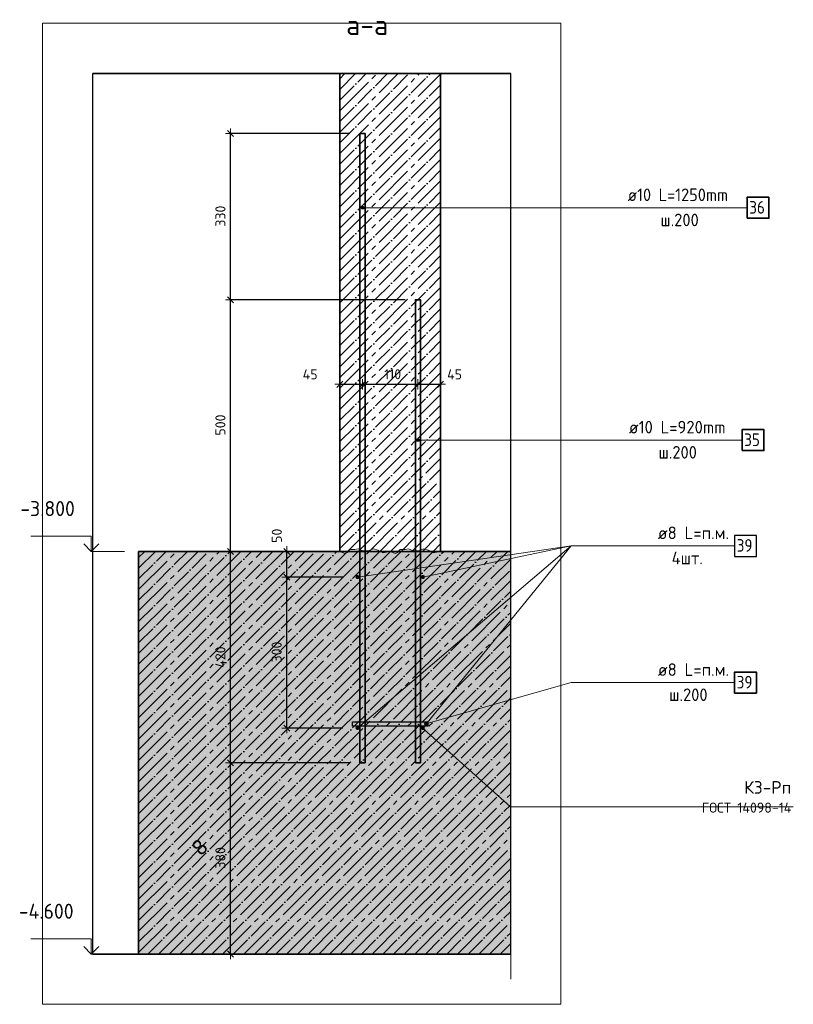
# Model space of a CAD drawing. Header units: millimetres. Extents: x -3170 to 89801, y -74170 to 82422.
# Tile 80 of 105: x 81081 to 82619, y 35786 to 37742. Entities that reach past the tile are written whole.
import ezdxf

# ---------------------------------------------------------------- set-up
doc = ezdxf.new("R2010")
doc.units = ezdxf.units.MM
doc.header["$PDMODE"] = 65
doc.linetypes.add('______11', pattern=[50, 40, -5, 0, -5])
doc.linetypes.add('______5', pattern=[110, 80, -10, 10, -10])
for name, color, linetype, lineweight in [('Standard', 7, 'Continuous', 25), ('Арм.стержн. Выпуски', 180, 'Continuous', 35), ('Арматурный каркас 01', 4, 'Continuous', 35), ('Высотная отметки_ общее', 7, 'Continuous', 13), ('Размерная линия_ общее', 7, 'Continuous', 13), ('Размерная линия_ общее_1', 7, 'Continuous', 13)]:
    doc.layers.add(name, color=color, linetype=linetype, lineweight=lineweight)
doc.styles.add('ARIAL', font='ARIAL.TTF')
doc.styles.add('High Tower Text', font='High Tower Text')
doc.styles.add('ISOCPEUR', font='ISOCPEUR')
doc.dimstyles.new('DIMSTYLE_12', dxfattribs={"dimtxt": 20, "dimasz": 20, "dimexe": 0, "dimexo": 0, "dimgap": 10, "dimtad": 2, "dimdec": 0, "dimrnd": 5, "dimzin": 12, "dimdsep": 46, "dimtxsty": 'ISOCPEUR', "dimblk1": 'ALL_ML_STRICH', "dimblk2": 'ALL_ML_STRICH', "dimsah": 1, "dimcen": 0, "dimclrd": 7, "dimclre": 256, "dimclrt": 7, "dimadec": 0, "dimazin": 0, "dimtfac": 1, "dimtdec": 0, "dimtix": 1, "dimtmove": 2, "dimatfit": 3, "dimfxl": 0, "dimtzin": 0, "dimlwd": 0, "dimlwe": -3, "dimarcsym": 0})

# ---------------------------------------------------------------- blocks, each defined once
blk = doc.blocks.new('ALL_ML_STRICH')
at = {"color": 0, "linetype": 'ByBlock', "lineweight": -2}
for p, q in [((-1, 0), (0.5, 0)), ((-0.3, -0.3), (0.3, 0.3)), ((0, -0.5), (0, 0.5))]:
    blk.add_line(p, q, dxfattribs=at)
blk = doc.blocks.new('*D454')
at = {"layer": 'DEFPOINTS', "color": 7, "linetype": 'Continuous', "lineweight": 13, "transparency": 33554687}
for p in [(81743.8, 36634.7), (81612, 36334.7), (81743.8, 36334.7)]:
    blk.add_point(p, dxfattribs=at)
at = {"layer": 'Размерная линия_ общее_1', "color": 253, "linetype": 'Continuous', "lineweight": -2, "true_color": 0xa0a0a0, "transparency": 33554687}
for p, q in [((81723.8, 36634.7), (81612, 36634.7)), ((81723.8, 36334.7), (81612, 36334.7))]:
    blk.add_line(p, q, dxfattribs=at)
at = {"layer": 'Размерная линия_ общее_1', "color": 7, "linetype": 'Continuous', "lineweight": -2, "transparency": 33554687}
blk.add_line((81612, 36334.7), (81612, 36634.7), dxfattribs=at)
at = {"layer": 'Размерная линия_ общее_1', "color": 7, "linetype": 'Continuous', "lineweight": 13, "transparency": 33554687, "xscale": 20, "yscale": 20, "zscale": 20}
for p, rotation in [((81612, 36634.7), 90), ((81612, 36334.7), 270)]:
    blk.add_blockref('ALL_ML_STRICH', p, dxfattribs=dict(at, rotation=rotation))
at = {"layer": 'Размерная линия_ общее_1', "color": 7, "linetype": 'Continuous', "lineweight": 13, "transparency": 33554687, "insert": (81592, 36485.7), "char_height": 20, "width": 60, "attachment_point": 5, "rotation": 90, "style": 'ISOCPEUR'}
blk.add_mtext('\\A1;{300}', dxfattribs=at)
blk = doc.blocks.new('*D455')
at = {"layer": 'DEFPOINTS', "color": 7, "linetype": 'Continuous', "lineweight": 13, "transparency": 33554687}
for p in [(81593.8, 36685.7), (81612, 36634.7), (81743.8, 36634.7)]:
    blk.add_point(p, dxfattribs=at)
at = {"layer": 'Размерная линия_ общее_1', "color": 253, "linetype": 'Continuous', "lineweight": -2, "true_color": 0xa0a0a0, "transparency": 33554687}
for p, q in [((81573.8, 36685.7), (81612, 36685.7)), ((81723.8, 36634.7), (81612, 36634.7))]:
    blk.add_line(p, q, dxfattribs=at)
at = {"layer": 'Размерная линия_ общее_1', "color": 7, "linetype": 'Continuous', "lineweight": -2, "transparency": 33554687}
blk.add_line((81612, 36634.7), (81612, 36685.7), dxfattribs=at)
at = {"layer": 'Размерная линия_ общее_1', "color": 7, "linetype": 'Continuous', "lineweight": 13, "transparency": 33554687, "xscale": 20, "yscale": 20, "zscale": 20}
for p, rotation in [((81612, 36685.7), 90), ((81612, 36634.7), 270)]:
    blk.add_blockref('ALL_ML_STRICH', p, dxfattribs=dict(at, rotation=rotation))
at = {"layer": 'Размерная линия_ общее_1', "color": 7, "linetype": 'Continuous', "lineweight": 13, "transparency": 33554687, "insert": (81592.3, 36716.7), "char_height": 20, "width": 40, "attachment_point": 5, "rotation": 90, "style": 'ISOCPEUR'}
blk.add_mtext('\\A1;{50}', dxfattribs=at)
blk = doc.blocks.new('*D456')
at = {"layer": 'DEFPOINTS', "color": 7, "linetype": 'Continuous', "lineweight": 13, "transparency": 33554687}
for p in [(81757.6, 36265.7), (81500.2, 35885.7), (81520.8, 35885.7)]:
    blk.add_point(p, dxfattribs=at)
at = {"layer": 'Размерная линия_ общее_1', "color": 253, "linetype": 'Continuous', "lineweight": -2, "true_color": 0xa0a0a0, "transparency": 33554687}
for p, q in [((81737.6, 36265.7), (81500.2, 36265.7)), ((81500.8, 35885.7), (81500.2, 35885.7))]:
    blk.add_line(p, q, dxfattribs=at)
at = {"layer": 'Размерная линия_ общее_1', "color": 7, "linetype": 'Continuous', "lineweight": -2, "transparency": 33554687}
blk.add_line((81500.2, 35885.7), (81500.2, 36265.7), dxfattribs=at)
at = {"layer": 'Размерная линия_ общее_1', "color": 7, "linetype": 'Continuous', "lineweight": 13, "transparency": 33554687, "xscale": 20, "yscale": 20, "zscale": 20}
for p, rotation in [((81500.2, 36265.7), 90), ((81500.2, 35885.7), 270)]:
    blk.add_blockref('ALL_ML_STRICH', p, dxfattribs=dict(at, rotation=rotation))
at = {"layer": 'Размерная линия_ общее_1', "color": 7, "linetype": 'Continuous', "lineweight": 13, "transparency": 33554687, "insert": (81480.2, 36076.7), "char_height": 20, "width": 60, "attachment_point": 5, "rotation": 90, "style": 'ISOCPEUR'}
blk.add_mtext('\\A1;{380}', dxfattribs=at)
blk = doc.blocks.new('*D457')
at = {"layer": 'DEFPOINTS', "color": 7, "linetype": 'Continuous', "lineweight": 13, "transparency": 33554687}
for p in [(81492.3, 36685.7), (81500.2, 36265.7), (81757.6, 36265.7)]:
    blk.add_point(p, dxfattribs=at)
at = {"layer": 'Размерная линия_ общее_1', "color": 253, "linetype": 'Continuous', "lineweight": -2, "true_color": 0xa0a0a0, "transparency": 33554687}
for p, q in [((81500.2, 36685.7), (81500.2, 36685.7)), ((81737.6, 36265.7), (81500.2, 36265.7))]:
    blk.add_line(p, q, dxfattribs=at)
at = {"layer": 'Размерная линия_ общее_1', "color": 7, "linetype": 'Continuous', "lineweight": -2, "transparency": 33554687}
blk.add_line((81500.2, 36265.7), (81500.2, 36685.7), dxfattribs=at)
at = {"layer": 'Размерная линия_ общее_1', "color": 7, "linetype": 'Continuous', "lineweight": 13, "transparency": 33554687, "xscale": 20, "yscale": 20, "zscale": 20}
for p, rotation in [((81500.2, 36685.7), 90), ((81500.2, 36265.7), 270)]:
    blk.add_blockref('ALL_ML_STRICH', p, dxfattribs=dict(at, rotation=rotation))
at = {"layer": 'Размерная линия_ общее_1', "color": 7, "linetype": 'Continuous', "lineweight": 13, "transparency": 33554687, "insert": (81480.2, 36475.7), "char_height": 20, "width": 60, "attachment_point": 5, "rotation": 90, "style": 'ISOCPEUR'}
blk.add_mtext('\\A1;{420}', dxfattribs=at)
blk = doc.blocks.new('*D458')
at = {"layer": 'DEFPOINTS', "color": 7, "linetype": 'Continuous', "lineweight": 13, "transparency": 33554687}
for p in [(81867.6, 37185.7), (81492.3, 36685.7), (81500.2, 36685.7)]:
    blk.add_point(p, dxfattribs=at)
at = {"layer": 'Размерная линия_ общее_1', "color": 253, "linetype": 'Continuous', "lineweight": -2, "true_color": 0xa0a0a0, "transparency": 33554687}
for p, q in [((81847.6, 37185.7), (81500.2, 37185.7)), ((81500.2, 36685.7), (81500.2, 36685.7))]:
    blk.add_line(p, q, dxfattribs=at)
at = {"layer": 'Размерная линия_ общее_1', "color": 7, "linetype": 'Continuous', "lineweight": -2, "transparency": 33554687}
blk.add_line((81500.2, 36685.7), (81500.2, 37185.7), dxfattribs=at)
at = {"layer": 'Размерная линия_ общее_1', "color": 7, "linetype": 'Continuous', "lineweight": 13, "transparency": 33554687, "xscale": 20, "yscale": 20, "zscale": 20}
for p, rotation in [((81500.2, 37185.7), 90), ((81500.2, 36685.7), 270)]:
    blk.add_blockref('ALL_ML_STRICH', p, dxfattribs=dict(at, rotation=rotation))
at = {"layer": 'Размерная линия_ общее_1', "color": 7, "linetype": 'Continuous', "lineweight": 13, "transparency": 33554687, "insert": (81480.2, 36936.7), "char_height": 20, "width": 60, "attachment_point": 5, "rotation": 90, "style": 'ISOCPEUR'}
blk.add_mtext('\\A1;{500}', dxfattribs=at)
blk = doc.blocks.new('*D459')
at = {"layer": 'DEFPOINTS', "color": 7, "linetype": 'Continuous', "lineweight": 13, "transparency": 33554687}
for p in [(81757.6, 37515.7), (81500.2, 37185.7), (81867.6, 37185.7)]:
    blk.add_point(p, dxfattribs=at)
at = {"layer": 'Размерная линия_ общее_1', "color": 253, "linetype": 'Continuous', "lineweight": -2, "true_color": 0xa0a0a0, "transparency": 33554687}
for p, q in [((81737.6, 37515.7), (81500.2, 37515.7)), ((81847.6, 37185.7), (81500.2, 37185.7))]:
    blk.add_line(p, q, dxfattribs=at)
at = {"layer": 'Размерная линия_ общее_1', "color": 7, "linetype": 'Continuous', "lineweight": -2, "transparency": 33554687}
blk.add_line((81500.2, 37185.7), (81500.2, 37515.7), dxfattribs=at)
at = {"layer": 'Размерная линия_ общее_1', "color": 7, "linetype": 'Continuous', "lineweight": 13, "transparency": 33554687, "xscale": 20, "yscale": 20, "zscale": 20}
for p, rotation in [((81500.2, 37515.7), 90), ((81500.2, 37185.7), 270)]:
    blk.add_blockref('ALL_ML_STRICH', p, dxfattribs=dict(at, rotation=rotation))
at = {"layer": 'Размерная линия_ общее_1', "color": 7, "linetype": 'Continuous', "lineweight": 13, "transparency": 33554687, "insert": (81480.2, 37351.7), "char_height": 20, "width": 60, "attachment_point": 5, "rotation": 90, "style": 'ISOCPEUR'}
blk.add_mtext('\\A1;{330}', dxfattribs=at)
blk = doc.blocks.new('ЭЛЕМЕНТ_УЗОРА_0')
at = {"layer": 'Standard', "color": 7, "linetype": 'Continuous', "lineweight": 18, "transparency": 33554687}
blk.add_line((81917.6, 36685.7), (81917.6, 36685.7), dxfattribs=at)
for points in [[(81717.6, 36685.7), (81727.6, 36681.7), (81731.9, 36683.6), (81737.6, 36689.7), (81747.6, 36689.7), (81753.7, 36690.8), (81763.1, 36686.7), (81774.5, 36686.9), (81783.5, 36690.4), (81793.4, 36688.2), (81803, 36682.7), (81817.6, 36685.7)], [(81817.6, 36685.7), (81827.6, 36681.7), (81831.9, 36683.6), (81837.6, 36689.7), (81847.6, 36689.7), (81853.7, 36690.8), (81863.1, 36686.7), (81874.5, 36686.9), (81883.5, 36690.4), (81893.4, 36688.2), (81903, 36682.7), (81917.6, 36685.7)]]:
    blk.add_lwpolyline(points, dxfattribs=at)
blk = doc.blocks.new('COMPLEX_ELEVATIONDIM_1')
at = {"layer": 'Высотная отметки_ общее', "color": 7, "linetype": 'Continuous', "lineweight": 13, "transparency": 33554687}
for p, q in [((81223.6, 36715.7), (81103.6, 36715.7)), ((81223.6, 36685.7), (81223.6, 36715.7)), ((81223.6, 36685.7), (81208.6, 36700.7)), ((81223.6, 36685.7), (81238.6, 36700.7)), ((81223.6, 36685.7), (81223.6, 36685.7)), ((81223.6, 36685.7), (81223.6, 36685.7)), ((81223.6, 36685.7), (81289.8, 36685.7)), ((81223.6, 36685.7), (81223.6, 36685.7)), ((81223.6, 36685.7), (81223.6, 36685.7)), ((81223.6, 35915.7), (81103.6, 35915.7)), ((81223.6, 35885.7), (81208.6, 35900.7)), ((81223.6, 35885.7), (81223.6, 35915.7)), ((81223.6, 35885.7), (81238.6, 35900.7)), ((81223.6, 35885.7), (81223.6, 35885.7)), ((81223.6, 35885.7), (81223.6, 35885.7)), ((81223.6, 35885.7), (81289.8, 35885.7)), ((81223.6, 35885.7), (81223.6, 35885.7)), ((81223.6, 35885.7), (81223.6, 35885.7))]:
    blk.add_line(p, q, dxfattribs=at)
at = {"layer": 'Высотная отметки_ общее', "color": 7, "linetype": 'Continuous', "lineweight": 13, "transparency": 33554687, "char_height": 30, "attachment_point": 7, "style": 'ISOCPEUR'}
for s, insert, width in [('\\W0.95;-3.800', (81082.6, 36755.7), 128.144), ('\\W0.95;-4.600', (81079.6, 35955.7), 131.168)]:
    blk.add_mtext(s, dxfattribs=dict(at, insert=insert, width=width))
blk = doc.blocks.new('*D462')
at = {"layer": 'DEFPOINTS', "color": 7, "linetype": 'Continuous', "lineweight": 13, "transparency": 33554687}
for p in [(81717.6, 37017.6), (81717.6, 37010.8), (81762.6, 36999.9)]:
    blk.add_point(p, dxfattribs=at)
at = {"layer": 'Размерная линия_ общее_1', "color": 253, "linetype": 'Continuous', "lineweight": -2, "true_color": 0xa0a0a0, "transparency": 33554687}
for p, q in [((81717.6, 37017.6), (81717.6, 37017.6)), ((81762.6, 37017.6), (81762.6, 37017.6))]:
    blk.add_line(p, q, dxfattribs=at)
at = {"layer": 'Размерная линия_ общее_1', "color": 7, "linetype": 'Continuous', "lineweight": -2, "transparency": 33554687}
blk.add_line((81717.6, 37017.6), (81762.6, 37017.6), dxfattribs=at)
at = {"layer": 'Размерная линия_ общее_1', "color": 7, "linetype": 'Continuous', "lineweight": 13, "transparency": 33554687, "xscale": 20, "yscale": 20, "zscale": 20, "rotation": 180}
blk.add_blockref('ALL_ML_STRICH', (81717.6, 37017.6), dxfattribs=at)
at = {"layer": 'Размерная линия_ общее_1', "color": 7, "linetype": 'Continuous', "lineweight": 13, "transparency": 33554687, "xscale": 20, "yscale": 20, "zscale": 20}
blk.add_blockref('ALL_ML_STRICH', (81762.6, 37017.6), dxfattribs=at)
at = {"layer": 'Размерная линия_ общее_1', "color": 7, "linetype": 'Continuous', "lineweight": 13, "transparency": 33554687, "insert": (81658.5, 37037.3), "char_height": 20, "width": 40, "attachment_point": 5, "style": 'ISOCPEUR'}
blk.add_mtext('\\A1;{45}', dxfattribs=at)
blk = doc.blocks.new('*D463')
at = {"layer": 'DEFPOINTS', "color": 7, "linetype": 'Continuous', "lineweight": 13, "transparency": 33554687}
for p in [(81762.6, 37017.6), (81762.6, 36999.9), (81872.6, 37001.3)]:
    blk.add_point(p, dxfattribs=at)
at = {"layer": 'Размерная линия_ общее_1', "color": 253, "linetype": 'Continuous', "lineweight": -2, "true_color": 0xa0a0a0, "transparency": 33554687}
for p, q in [((81762.6, 37017.6), (81762.6, 37017.6)), ((81872.6, 37017.6), (81872.6, 37017.6))]:
    blk.add_line(p, q, dxfattribs=at)
at = {"layer": 'Размерная линия_ общее_1', "color": 7, "linetype": 'Continuous', "lineweight": -2, "transparency": 33554687}
blk.add_line((81762.6, 37017.6), (81872.6, 37017.6), dxfattribs=at)
at = {"layer": 'Размерная линия_ общее_1', "color": 7, "linetype": 'Continuous', "lineweight": 13, "transparency": 33554687, "xscale": 20, "yscale": 20, "zscale": 20, "rotation": 180}
blk.add_blockref('ALL_ML_STRICH', (81762.6, 37017.6), dxfattribs=at)
at = {"layer": 'Размерная линия_ общее_1', "color": 7, "linetype": 'Continuous', "lineweight": 13, "transparency": 33554687, "xscale": 20, "yscale": 20, "zscale": 20}
blk.add_blockref('ALL_ML_STRICH', (81872.6, 37017.6), dxfattribs=at)
at = {"layer": 'Размерная линия_ общее_1', "color": 7, "linetype": 'Continuous', "lineweight": 13, "transparency": 33554687, "insert": (81822.6, 37037.6), "char_height": 20, "width": 60, "attachment_point": 5, "style": 'ISOCPEUR'}
blk.add_mtext('\\A1;{110}', dxfattribs=at)
blk = doc.blocks.new('*D464')
at = {"layer": 'DEFPOINTS', "color": 7, "linetype": 'Continuous', "lineweight": 13, "transparency": 33554687}
for p in [(81872.6, 37017.6), (81872.6, 37001.3), (81917.6, 37009.4)]:
    blk.add_point(p, dxfattribs=at)
at = {"layer": 'Размерная линия_ общее_1', "color": 253, "linetype": 'Continuous', "lineweight": -2, "true_color": 0xa0a0a0, "transparency": 33554687}
for p, q in [((81872.6, 37017.6), (81872.6, 37017.6)), ((81917.6, 37017.6), (81917.6, 37017.6))]:
    blk.add_line(p, q, dxfattribs=at)
at = {"layer": 'Размерная линия_ общее_1', "color": 7, "linetype": 'Continuous', "lineweight": -2, "transparency": 33554687}
blk.add_line((81872.6, 37017.6), (81917.6, 37017.6), dxfattribs=at)
at = {"layer": 'Размерная линия_ общее_1', "color": 7, "linetype": 'Continuous', "lineweight": 13, "transparency": 33554687, "xscale": 20, "yscale": 20, "zscale": 20, "rotation": 180}
blk.add_blockref('ALL_ML_STRICH', (81872.6, 37017.6), dxfattribs=at)
at = {"layer": 'Размерная линия_ общее_1', "color": 7, "linetype": 'Continuous', "lineweight": 13, "transparency": 33554687, "xscale": 20, "yscale": 20, "zscale": 20}
blk.add_blockref('ALL_ML_STRICH', (81917.6, 37017.6), dxfattribs=at)
at = {"layer": 'Размерная линия_ общее_1', "color": 7, "linetype": 'Continuous', "lineweight": 13, "transparency": 33554687, "insert": (81945.5, 37037.3), "char_height": 20, "width": 40, "attachment_point": 5, "style": 'ISOCPEUR'}
blk.add_mtext('\\A1;{45}', dxfattribs=at)

msp = doc.modelspace()

# ---------------------------------------------------------------- hatches: boundary and pattern name
at = {"layer": 'Арм.стержн. Выпуски', "linetype": 'Continuous', "lineweight": 13, "transparency": 33554687}
for points in [[(81760, 37366.8), (81760, 37369.8), (81759.6, 37368.3)], [(81761.1, 37365.8), (81761.1, 37370.9), (81760, 37369.8)], [(81761.1, 37365.8), (81760, 37369.8), (81760, 37366.8)], [(81762.6, 37365.3), (81762.6, 37371.3), (81761.1, 37370.9)], [(81762.6, 37365.3), (81761.1, 37370.9), (81761.1, 37365.8)], [(81764.1, 37365.8), (81764.1, 37370.9), (81762.6, 37371.3)], [(81764.1, 37365.8), (81762.6, 37371.3), (81762.6, 37365.3)], [(81765.2, 37366.8), (81765.2, 37369.8), (81764.1, 37370.9)], [(81765.2, 37366.8), (81764.1, 37370.9), (81764.1, 37365.8)], [(81765.2, 37369.8), (81765.2, 37366.8), (81765.6, 37368.3)], [(81870, 36905.2), (81870, 36908.2), (81869.6, 36906.7)], [(81871.1, 36904.1), (81871.1, 36909.3), (81870, 36908.2)], [(81871.1, 36904.1), (81870, 36908.2), (81870, 36905.2)], [(81872.6, 36903.7), (81872.6, 36909.7), (81871.1, 36909.3)], [(81872.6, 36903.7), (81871.1, 36909.3), (81871.1, 36904.1)], [(81874.1, 36904.1), (81874.1, 36909.3), (81872.6, 36909.7)], [(81874.1, 36904.1), (81872.6, 36909.7), (81872.6, 36903.7)], [(81875.2, 36905.2), (81875.2, 36908.2), (81874.1, 36909.3)], [(81875.2, 36905.2), (81874.1, 36909.3), (81874.1, 36904.1)], [(81875.2, 36908.2), (81875.2, 36905.2), (81875.6, 36906.7)]]:
    msp.add_hatch(color=7, dxfattribs=at).paths.add_polyline_path(points)
at = {"layer": 'Арматурный каркас 01', "linetype": 'Continuous', "lineweight": 50, "transparency": 33554687}
for points in [[(81756.6, 36634.7), (81756.3, 36636.3), (81755.5, 36637.6), (81754.2, 36638.4), (81752.6, 36638.7), (81751.1, 36638.4), (81749.8, 36637.6), (81748.9, 36636.3), (81748.6, 36634.7), (81748.9, 36633.2), (81749.8, 36631.9), (81751.1, 36631.1), (81752.6, 36630.7), (81754.2, 36631.1), (81755.5, 36631.9), (81756.3, 36633.2)], [(81886.6, 36634.7), (81886.3, 36636.3), (81885.5, 36637.6), (81884.2, 36638.4), (81882.6, 36638.7), (81881.1, 36638.4), (81879.8, 36637.6), (81878.9, 36636.3), (81878.6, 36634.7), (81878.9, 36633.2), (81879.8, 36631.9), (81881.1, 36631.1), (81882.6, 36630.7), (81884.2, 36631.1), (81885.5, 36631.9), (81886.3, 36633.2)], [(81756.6, 36334.7), (81756.3, 36336.3), (81755.5, 36337.6), (81754.2, 36338.4), (81752.6, 36338.7), (81751.1, 36338.4), (81749.8, 36337.6), (81748.9, 36336.3), (81748.6, 36334.7), (81748.9, 36333.2), (81749.8, 36331.9), (81751.1, 36331.1), (81752.6, 36330.7), (81754.2, 36331.1), (81755.5, 36331.9), (81756.3, 36333.2)], [(81886.6, 36334.7), (81886.3, 36336.3), (81885.5, 36337.6), (81884.2, 36338.4), (81882.6, 36338.7), (81881.1, 36338.4), (81879.8, 36337.6), (81878.9, 36336.3), (81878.6, 36334.7), (81878.9, 36333.2), (81879.8, 36331.9), (81881.1, 36331.1), (81882.6, 36330.7), (81884.2, 36331.1), (81885.5, 36331.9), (81886.3, 36333.2)]]:
    msp.add_hatch(color=40, dxfattribs=at).paths.add_polyline_path(points)
at = {"layer": 'Арматурный каркас 01', "linetype": 'Continuous', "lineweight": 13, "transparency": 33554687}
for points in [[(81887.9, 36339.9), (81886.5, 36344.8), (81885.7, 36343.5)], [(81887.9, 36339.9), (81885.7, 36343.5), (81886.6, 36340.6)], [(81886.6, 36340.6), (81885.7, 36343.5), (81885.7, 36341.9)], [(81889.5, 36339.9), (81887.8, 36345.6), (81886.5, 36344.8)], [(81889.5, 36339.9), (81886.5, 36344.8), (81887.9, 36339.9)], [(81890.8, 36340.7), (81889.4, 36345.6), (81887.8, 36345.6)], [(81890.8, 36340.7), (81887.8, 36345.6), (81889.5, 36339.9)], [(81891.5, 36342), (81890.7, 36344.9), (81889.4, 36345.6)], [(81891.5, 36342), (81889.4, 36345.6), (81890.8, 36340.7)], [(81890.7, 36344.9), (81891.5, 36342), (81891.5, 36343.6)]]:
    msp.add_hatch(color=7, dxfattribs=at).paths.add_polyline_path(points)
at = {"layer": 'Размерная линия_ общее', "linetype": 'Continuous', "lineweight": -3, "transparency": 33554687}
msp.add_hatch(color=9, dxfattribs=at).paths.add_polyline_path([(82057, 36685.7), (81317.6, 36685.7), (81317.6, 35885.7), (82057, 35885.7)])

# ---------------------------------------------------------------- linework, layer by layer
at = {"color": 7, "linetype": 'Continuous', "lineweight": 13, "transparency": 33554687}
msp.add_line((81967.6, 37634.9), (81667.6, 37634.9), dxfattribs=at)
at = {"color": 7, "linetype": '______11', "lineweight": -3, "transparency": 33554687}
for p, q in [((81717.6, 37455.2), (81897.3, 37634.9)), ((81717.6, 37497.7), (81854.9, 37634.9)), ((81717.6, 37540.1), (81812.5, 37634.9)), ((81717.6, 37582.5), (81770, 37634.9)), ((81717.6, 37624.9), (81727.6, 37634.9)), ((81717.6, 37412.8), (81917.6, 37612.8)), ((81717.6, 37370.4), (81917.6, 37570.4)), ((81717.6, 37328), (81917.6, 37528)), ((81717.6, 37285.5), (81917.6, 37485.5)), ((81717.6, 37243.1), (81917.6, 37443.1)), ((81717.6, 37200.7), (81917.6, 37400.7)), ((81717.6, 37158.3), (81917.6, 37358.3)), ((81717.6, 37115.8), (81917.6, 37315.8)), ((81717.6, 37073.4), (81917.6, 37273.4)), ((81717.6, 37031), (81917.6, 37231)), ((81717.6, 36988.5), (81917.6, 37188.5)), ((81717.6, 36946.1), (81917.6, 37146.1)), ((81717.6, 36903.7), (81917.6, 37103.7)), ((81717.6, 36861.3), (81917.6, 37061.3)), ((81717.6, 36818.8), (81917.6, 37018.8)), ((81717.6, 36776.4), (81917.6, 36976.4)), ((81717.6, 36734), (81917.6, 36934)), ((81717.6, 36691.6), (81917.6, 36891.6)), ((81754.2, 36685.7), (81917.6, 36849.1)), ((81796.7, 36685.7), (81917.6, 36806.7)), ((81839.1, 36685.7), (81917.6, 36764.3)), ((81881.5, 36685.7), (81917.6, 36721.9))]:
    msp.add_line(p, q, dxfattribs=at)
at = {"color": 7, "linetype": '______5', "lineweight": -3, "transparency": 33554687}
for p, q in [((81717.6, 37476.5), (81876.1, 37634.9)), ((81717.6, 37518.9), (81833.7, 37634.9)), ((81717.6, 37561.3), (81791.3, 37634.9)), ((81717.6, 37603.7), (81748.8, 37634.9)), ((81717.6, 37434), (81917.6, 37634)), ((81717.6, 37391.6), (81917.6, 37591.6)), ((81717.6, 37349.2), (81917.6, 37549.2)), ((81717.6, 37306.7), (81917.6, 37506.7)), ((81717.6, 37264.3), (81917.6, 37464.3)), ((81717.6, 37221.9), (81917.6, 37421.9)), ((81717.6, 37179.5), (81917.6, 37379.5)), ((81717.6, 37137), (81917.6, 37337)), ((81717.6, 37094.6), (81917.6, 37294.6)), ((81717.6, 37052.2), (81917.6, 37252.2)), ((81717.6, 37009.8), (81917.6, 37209.8)), ((81717.6, 36967.3), (81917.6, 37167.3)), ((81717.6, 36924.9), (81917.6, 37124.9)), ((81717.6, 36882.5), (81917.6, 37082.5)), ((81717.6, 36840.1), (81917.6, 37040.1)), ((81717.6, 36797.6), (81917.6, 36997.6)), ((81717.6, 36755.2), (81917.6, 36955.2)), ((81717.6, 36712.8), (81917.6, 36912.8)), ((81733, 36685.7), (81917.6, 36870.3)), ((81775.5, 36685.7), (81917.6, 36827.9)), ((81817.9, 36685.7), (81917.6, 36785.5)), ((81860.3, 36685.7), (81917.6, 36743.1)), ((81902.7, 36685.7), (81917.6, 36700.6))]:
    msp.add_line(p, q, dxfattribs=at)
at = {"color": 7, "linetype": 'Continuous', "lineweight": 35, "transparency": 33554687}
for p, q in [((81717.6, 37634.9), (81717.6, 36685.7)), ((81917.6, 36685.7), (81917.6, 37634.9)), ((81717.6, 36685.7), (81917.6, 36685.7))]:
    msp.add_line(p, q, dxfattribs=at)
at = {"layer": 'Standard', "color": 52, "linetype": 'Continuous', "lineweight": -3, "transparency": 33554687}
for p, q in [((81227, 35885.7), (81227, 37634.9)), ((81227, 35885.7), (81227, 37634.9)), ((81227, 37634.9), (82057, 37634.9)), ((82057, 37634.9), (81227, 37634.9)), ((82057, 35885.7), (82057, 37634.9)), ((82057, 35885.7), (82057, 37634.9)), ((81227, 35885.7), (82057, 35885.7)), ((82057, 35885.7), (81227, 35885.7))]:
    msp.add_line(p, q, dxfattribs=at)
at = {"layer": 'Standard', "color": 7, "linetype": 'Continuous', "lineweight": 13, "transparency": 33554687}
for points in [[(81127, 35785.7), (82157, 35785.7), (82157, 37734.9), (81127, 37734.9), (81127, 35785.7)], [(81872.6, 36342.7), (82056.7, 36178), (82618.6, 36178)]]:
    msp.add_lwpolyline(points, dxfattribs=at)
at = {"layer": 'Арм.стержн. Выпуски', "color": 7, "linetype": 'Continuous', "lineweight": 13, "transparency": 33554687}
for p, q in [((81759.6, 37368.3), (81759.6, 37368.3)), ((81762.6, 37371.3), (81762.6, 37371.3)), ((82031.9, 37368.3), (81762.6, 37368.3)), ((81765.6, 37368.3), (81765.6, 37368.3)), ((82031.9, 37368.3), (82526.9, 37368.3)), ((81762.6, 37365.3), (81762.6, 37365.3)), ((81869.6, 36906.7), (81869.6, 36906.7)), ((81872.6, 36909.7), (81872.6, 36909.7)), ((82046.9, 36906.7), (81872.6, 36906.7)), ((81872.6, 36903.7), (81872.6, 36903.7)), ((81875.6, 36906.7), (81875.6, 36906.7)), ((82046.9, 36906.7), (82516.9, 36906.7))]:
    msp.add_line(p, q, dxfattribs=at)
at = {"layer": 'Арм.стержн. Выпуски', "color": 4, "linetype": 'Continuous', "lineweight": 35, "transparency": 33554687}
for points in [[(81757.6, 36265.7), (81757.6, 37515.7), (81767.6, 37515.7), (81767.6, 36265.7), (81757.6, 36265.7)], [(81867.6, 36265.7), (81867.6, 37185.7), (81877.6, 37185.7), (81877.6, 36265.7), (81867.6, 36265.7)]]:
    msp.add_lwpolyline(points, dxfattribs=at)
at = {"layer": 'Арм.стержн. Выпуски', "color": 7, "linetype": 'Continuous', "lineweight": 35, "transparency": 33554687}
for points in [[(82526.9, 37347.5), (82570.3, 37347.5), (82570.3, 37389.2), (82526.9, 37389.2), (82526.9, 37347.5)], [(82516.9, 36885.8), (82560.3, 36885.8), (82560.3, 36927.5), (82516.9, 36927.5), (82516.9, 36885.8)]]:
    msp.add_lwpolyline(points, dxfattribs=at)
at = {"layer": 'Арм.стержн. Выпуски', "color": 7, "linetype": 'Continuous', "lineweight": 13, "transparency": 33554687}
for centre in [(81762.6, 37368.3), (81872.6, 36906.7)]:
    msp.add_circle(centre, 3, dxfattribs=at)
at = {"layer": 'Арматурный каркас 01', "color": 7, "linetype": 'Continuous', "lineweight": 13, "transparency": 33554687}
for p, q in [((82176.9, 36696.7), (81752.6, 36634.7)), ((82176.9, 36696.7), (81752.6, 36334.7)), ((82176.9, 36696.7), (81882.6, 36334.7)), ((82176.9, 36696.7), (81882.6, 36634.7)), ((82176.9, 36696.7), (82501.9, 36696.7)), ((82176.9, 36425), (81888.6, 36342.7)), ((82176.9, 36425), (82501.9, 36425)), ((81885.7, 36341.9), (81885.7, 36341.9)), ((81887.8, 36345.6), (81887.8, 36345.6)), ((81889.5, 36339.9), (81889.5, 36339.9)), ((81891.5, 36343.6), (81891.5, 36343.6))]:
    msp.add_line(p, q, dxfattribs=at)
at = {"layer": 'Арматурный каркас 01', "color": 7, "linetype": 'Continuous', "lineweight": 25, "transparency": 33554687}
msp.add_lwpolyline([(82501.9, 36675.8), (82545.3, 36675.8), (82545.3, 36717.5), (82501.9, 36717.5), (82501.9, 36675.8)], dxfattribs=at)
at = {"layer": 'Арматурный каркас 01', "color": 7, "linetype": 'Continuous', "lineweight": 35, "transparency": 33554687}
msp.add_lwpolyline([(82501.9, 36404.2), (82545.3, 36404.2), (82545.3, 36445.8), (82501.9, 36445.8), (82501.9, 36404.2)], dxfattribs=at)
at = {"layer": 'Арматурный каркас 01', "color": 40, "linetype": 'Continuous', "lineweight": 25, "transparency": 33554687}
msp.add_lwpolyline([(81742.6, 36346.7), (81892.6, 36346.7), (81892.6, 36338.7), (81742.6, 36338.7), (81742.6, 36346.7)], dxfattribs=at)
at = {"layer": 'Арматурный каркас 01', "color": 7, "linetype": 'Continuous', "lineweight": 13, "transparency": 33554687}
msp.add_circle((81888.6, 36342.7), 3, dxfattribs=at)
at = {"layer": 'Размерная линия_ общее', "color": 7, "linetype": 'Continuous', "lineweight": 13, "transparency": 33554687}
msp.add_line((82057, 36735.7), (82057, 35835.7), dxfattribs=at)
at = {"layer": 'Размерная линия_ общее', "color": 7, "linetype": '______11', "lineweight": -3, "transparency": 33554687}
for p, q in [((81317.6, 35952.2), (82051.2, 36685.7)), ((81317.6, 35994.6), (82008.8, 36685.7)), ((81317.6, 36037), (81966.4, 36685.7)), ((81317.6, 36079.4), (81923.9, 36685.7)), ((81317.6, 36121.9), (81881.5, 36685.7)), ((81317.6, 36164.3), (81839.1, 36685.7)), ((81317.6, 36206.7), (81796.7, 36685.7)), ((81317.6, 36249.1), (81754.2, 36685.7)), ((81317.6, 36291.6), (81711.8, 36685.7)), ((81317.6, 36334), (81669.4, 36685.7)), ((81317.6, 36376.4), (81627, 36685.7)), ((81317.6, 36418.8), (81584.5, 36685.7)), ((81317.6, 36461.3), (81542.1, 36685.7)), ((81317.6, 36503.7), (81499.7, 36685.7)), ((81317.6, 36546.1), (81457.3, 36685.7)), ((81317.6, 36588.5), (81414.8, 36685.7)), ((81317.6, 36631), (81372.4, 36685.7)), ((81317.6, 36673.4), (81330, 36685.7)), ((81317.6, 35909.7), (82057, 36649.1)), ((81336.1, 35885.7), (82057, 36606.7)), ((81378.5, 35885.7), (82057, 36564.3)), ((81420.9, 35885.7), (82057, 36521.8)), ((81463.4, 35885.7), (82057, 36479.4)), ((81505.8, 35885.7), (82057, 36437)), ((81548.2, 35885.7), (82057, 36394.5)), ((81590.6, 35885.7), (82057, 36352.1)), ((81633.1, 35885.7), (82057, 36309.7)), ((81675.5, 35885.7), (82057, 36267.3)), ((81717.9, 35885.7), (82057, 36224.8)), ((81760.3, 35885.7), (82057, 36182.4)), ((81802.8, 35885.7), (82057, 36140)), ((81845.2, 35885.7), (82057, 36097.6)), ((81887.6, 35885.7), (82057, 36055.1)), ((81930, 35885.7), (82057, 36012.7)), ((81972.5, 35885.7), (82057, 35970.3)), ((82014.9, 35885.7), (82057, 35927.9))]:
    msp.add_line(p, q, dxfattribs=at)
at = {"layer": 'Размерная линия_ общее', "color": 7, "linetype": '______5', "lineweight": -3, "transparency": 33554687}
for p, q in [((81317.6, 35973.4), (82030, 36685.7)), ((81317.6, 36015.8), (81987.6, 36685.7)), ((81317.6, 36058.2), (81945.2, 36685.7)), ((81317.6, 36100.6), (81902.7, 36685.7)), ((81317.6, 36143.1), (81860.3, 36685.7)), ((81317.6, 36185.5), (81817.9, 36685.7)), ((81317.6, 36227.9), (81775.5, 36685.7)), ((81317.6, 36270.3), (81733, 36685.7)), ((81317.6, 36312.8), (81690.6, 36685.7)), ((81317.6, 36355.2), (81648.2, 36685.7)), ((81317.6, 36397.6), (81605.7, 36685.7)), ((81317.6, 36440.1), (81563.3, 36685.7)), ((81317.6, 36482.5), (81520.9, 36685.7)), ((81317.6, 36524.9), (81478.5, 36685.7)), ((81317.6, 36567.3), (81436, 36685.7)), ((81317.6, 36609.8), (81393.6, 36685.7)), ((81317.6, 36652.2), (81351.2, 36685.7)), ((81317.6, 35930.9), (82057, 36670.3)), ((81317.6, 35888.5), (82057, 36627.9)), ((81357.3, 35885.7), (82057, 36585.5)), ((81399.7, 35885.7), (82057, 36543)), ((81442.1, 35885.7), (82057, 36500.6)), ((81484.6, 35885.7), (82057, 36458.2)), ((81527, 35885.7), (82057, 36415.8)), ((81569.4, 35885.7), (82057, 36373.3)), ((81611.8, 35885.7), (82057, 36330.9)), ((81654.3, 35885.7), (82057, 36288.5)), ((81696.7, 35885.7), (82057, 36246.1)), ((81739.1, 35885.7), (82057, 36203.6)), ((81781.6, 35885.7), (82057, 36161.2)), ((81824, 35885.7), (82057, 36118.8)), ((81866.4, 35885.7), (82057, 36076.4)), ((81908.8, 35885.7), (82057, 36033.9)), ((81951.3, 35885.7), (82057, 35991.5)), ((81993.7, 35885.7), (82057, 35949.1)), ((82036.1, 35885.7), (82057, 35906.6))]:
    msp.add_line(p, q, dxfattribs=at)
at = {"layer": 'Размерная линия_ общее', "color": 7, "linetype": 'Continuous', "lineweight": 35, "transparency": 33554687}
for p, q in [((81317.6, 36685.7), (81317.6, 35885.7)), ((81717.6, 36685.7), (81317.6, 36685.7)), ((81917.6, 36685.7), (81717.6, 36685.7)), ((82057, 36685.7), (81917.6, 36685.7)), ((81317.6, 35885.7), (82057, 35885.7))]:
    msp.add_line(p, q, dxfattribs=at)

# ---------------------------------------------------------------- block references
at = {"layer": 'Standard', "color": 7, "linetype": 'Continuous', "lineweight": 18, "transparency": 33554687}
msp.add_blockref('ЭЛЕМЕНТ_УЗОРА_0', (0, 0), dxfattribs=at)
at = {"layer": 'Высотная отметки_ общее', "color": 7, "linetype": 'Continuous', "lineweight": 13, "transparency": 33554687}
msp.add_blockref('COMPLEX_ELEVATIONDIM_1', (0, 0), dxfattribs=at)

# ---------------------------------------------------------------- texts
at = {"layer": 'Standard', "color": 7, "linetype": 'Continuous', "lineweight": 13, "transparency": 33554687, "insert": (81730, 37731.7), "char_height": 40, "width": 110.4, "attachment_point": 4, "style": 'ISOCPEUR'}
msp.add_mtext('\\A1;{\\fISOCPEUR|i0|b0;\\H40.000000;\\W1.000000;\\C7;а-а}\\P', dxfattribs=at)
at = {"layer": 'Standard', "color": 7, "linetype": 'Continuous', "lineweight": 13, "transparency": 33554687, "insert": (82614.7, 36229.2), "char_height": 25, "width": 222.314, "attachment_point": 3, "line_spacing_factor": 1.024096, "style": 'ARIAL'}
msp.add_mtext('\\A1;{\\fISOCPEUR|i0|b0;\\H25.000000;\\W1.000000;\\C7;К3-Рп}\\P{\\fISOCPEUR|i0|b0;\\H20.000000;\\W1.000000;\\C7;ГОСТ 14098-14}\\P', dxfattribs=at)
at = {"layer": 'Standard', "color": 7, "linetype": 'Continuous', "lineweight": 13, "transparency": 33554687, "insert": (81439.1, 36097.9), "char_height": 30, "width": 37, "attachment_point": 5, "rotation": 45, "style": 'High Tower Text'}
msp.add_mtext('\\A1;{\\fHigh Tower Text|i0|b0;\\H30.000000;\\W1.000000;\\C7;8}\\P', dxfattribs=at)
at = {"layer": 'Арм.стержн. Выпуски', "color": 7, "linetype": 'Continuous', "lineweight": 25, "transparency": 33554687, "char_height": 25, "attachment_point": 7, "style": 'ISOCPEUR'}
for s, insert, width in [('\\W0.94;ø10 L=1250mm ', (82289.4, 37381.7), 239.134), ('\\W0.87;36', (82531.1, 37356.7), 45.901), ('\\W0.95;ш.200 ', (82354.4, 37331.7), 109.333), ('\\W0.96;ø10 L=920mm ', (82291.9, 36920), 226.851), ('\\W0.87;35', (82521.1, 36895), 45.901), ('\\W0.95;ш.200 ', (82350.7, 36870), 109.333)]:
    msp.add_mtext(s, dxfattribs=dict(at, insert=insert, width=width))
at = {"layer": 'Арматурный каркас 01', "color": 7, "linetype": 'Continuous', "lineweight": 25, "transparency": 33554687, "char_height": 25, "attachment_point": 7, "style": 'ISOCPEUR'}
for s, insert, width in [('\\W0.97;ø8 L=п.м.', (82349.4, 36710), 154.486), ('\\W0.87;39', (82506.1, 36685), 45.901), ('\\W0.95;4шт. ', (82376.9, 36660), 99.298), ('\\W0.97;ø8 L=п.м.', (82349.4, 36438.3), 154.486), ('\\W0.87;39', (82506.1, 36413.3), 45.901), ('\\W0.95;ш.200 ', (82371.9, 36388.3), 109.333)]:
    msp.add_mtext(s, dxfattribs=dict(at, insert=insert, width=width))

# ---------------------------------------------------------------- dimensions: what is measured, and where the dimension line sits
at = {"layer": 'Размерная линия_ общее_1', "color": 7, "linetype": 'Continuous', "lineweight": 13, "transparency": 33554687}
for base, p1, p2, picture, middle in [((81500.2, 37515.7), (81847.6, 37185.7), (81737.6, 37515.7), '*D459', (81480.2, 37351.7)), ((81500.2, 37185.7), (81500.2, 36685.7), (81847.6, 37185.7), '*D458', (81480.2, 36936.7)), ((81612, 36685.7), (81723.8, 36634.7), (81573.8, 36685.7), '*D455', (81592.3, 36716.7)), ((81500.2, 36685.7), (81737.6, 36265.7), (81500.2, 36685.7), '*D457', (81480.2, 36475.7)), ((81612, 36634.7), (81723.8, 36334.7), (81723.8, 36634.7), '*D454', (81592, 36485.7)), ((81500.2, 36265.7), (81500.8, 35885.7), (81737.6, 36265.7), '*D456', (81480.2, 36076.7))]:
    dim = msp.add_linear_dim(base=base, p1=p1, p2=p2, angle=90, dimstyle='DIMSTYLE_12', override={"dimpost": '<>', "dimclrd": 7, "dimclre": 253, "dimclrt": 7, "dimlwd": 0, "dimlwe": 65533}, dxfattribs=at)
    dim.commit()
    dim.dimension.update_dxf_attribs({"geometry": picture, "text_midpoint": middle, "dimtype": 160})
for base, p1, p2, picture, middle in [((81762.6, 37017.6), (81717.6, 37017.6), (81762.6, 37017.6), '*D462', (81658.5, 37037.3)), ((81872.6, 37017.6), (81762.6, 37017.6), (81872.6, 37017.6), '*D463', (81822.6, 37037.6)), ((81917.6, 37017.6), (81872.6, 37017.6), (81917.6, 37017.6), '*D464', (81945.5, 37037.3))]:
    dim = msp.add_linear_dim(base=base, p1=p1, p2=p2, dimstyle='DIMSTYLE_12', override={"dimpost": '<>', "dimclrd": 7, "dimclre": 253, "dimclrt": 7, "dimlwd": 0, "dimlwe": 65533}, dxfattribs=at)
    dim.commit()
    dim.dimension.update_dxf_attribs({"geometry": picture, "text_midpoint": middle, "dimtype": 160})

doc.saveas('drawing.dxf')
